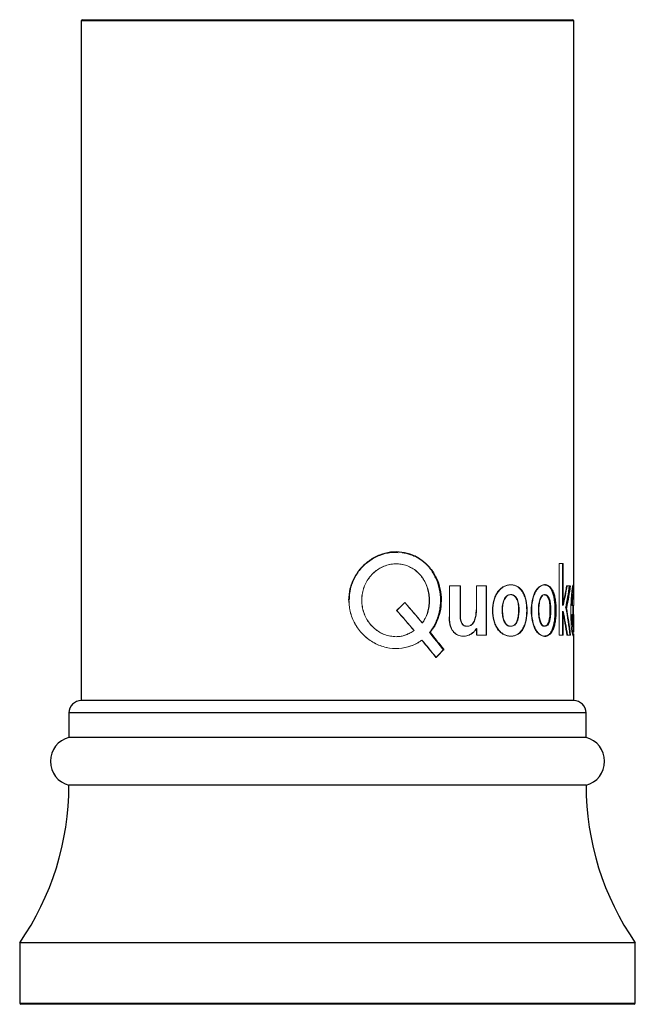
# Paper-space layout 'Notes Area' of a CAD drawing. Header units: millimetres. Extents: x -25 to 86, y 0 to 365.
# Tile 1 of 13: x -25 to 25, y 0 to 80. Entities that reach past the tile are written whole.
import ezdxf

# ---------------------------------------------------------------- set-up
doc = ezdxf.new("R2010")
doc.units = ezdxf.units.MM

psp = doc.layouts.new('Notes Area')

# ---------------------------------------------------------------- linework, layer by layer
at = {"color": 7, "linetype": 'Continuous', "lineweight": 25}
for p, q in [((-19.9, 80), (-20, 79.9)), ((-19.9, 80), (19.9, 80)), ((20, 79.9), (19.9, 80)), ((-20, 79.9), (-20, 24.679)), ((20, 79.9), (-20, 79.9)), ((20, 33.692), (20, 79.9)), ((19.95, 33.297), (19.95, 33.692)), ((19.95, 31.678), (19.95, 32.393)), ((20, 30.918), (20, 31.678)), ((19.95, 30.094), (19.95, 30.742)), ((8.326, 30.213), (8.305, 30.213)), ((20, 24.679), (20, 30.094)), ((20, 24.679), (-20, 24.679)), ((-21, 23.679), (-21, 21.679)), ((21, 21.679), (21, 23.679)), ((21, 21.679), (-21, 21.679)), ((21, 17.806), (-21, 17.806)), ((-25, 5), (-25, 0.1)), ((25, 5), (-25, 5)), ((25, 0.1), (25, 5)), ((24.9, 0), (-24.9, 0))]:
    psp.add_line(p, q, dxfattribs=at)
at = {"color": 144, "linetype": 'Continuous', "lineweight": 18}
for p, q in [((19.143, 35.827), (18.816, 35.827)), ((18.816, 30), (18.816, 35.827)), ((19.095, 35.827), (19.095, 32.401)), ((19.143, 35.827), (19.143, 32.401)), ((9.9, 31.476), (9.9, 34.001)), ((10.791, 34.001), (9.9, 34.001)), ((10.764, 34.001), (10.764, 31.865)), ((10.791, 34.001), (10.791, 31.865)), ((12.096, 32.043), (12.096, 34.001)), ((12.909, 34.001), (12.096, 34.001)), ((12.877, 34.001), (12.877, 30)), ((12.909, 34.001), (12.909, 30)), ((17.664, 34.094), (17.62, 34.094)), ((19.714, 34.001), (19.421, 34.001)), ((19.955, 33.311), (19.955, 34.001)), ((1.742, 32.829), (1.738, 32.829)), ((17.664, 33.286), (17.62, 33.286)), ((19.1, 32.401), (19.095, 32.401)), ((19.148, 32.401), (19.143, 32.401)), ((19.407, 32.214), (19.359, 32.214)), ((19.997, 32.393), (19.838, 32.393)), ((19.955, 31.678), (19.955, 32.393)), ((19.095, 31.942), (19.095, 30)), ((19.1, 31.942), (19.095, 31.942)), ((19.148, 31.942), (19.143, 31.942)), ((19.143, 31.942), (19.143, 30)), ((20, 31.678), (19.838, 31.678)), ((12.109, 30), (12.097, 30.544)), ((12.14, 30), (12.127, 30.544)), ((17.664, 30.715), (17.62, 30.715)), ((19.955, 30), (19.955, 30.723)), ((19.997, 31.072), (19.997, 30.225)), ((12.909, 30), (12.14, 30)), ((17.664, 29.907), (17.62, 29.907)), ((19.143, 30), (18.816, 30)), ((19.744, 30), (19.442, 30)), ((9.45, 28.814), (9.427, 28.814))]:
    psp.add_line(p, q, dxfattribs=at)
at = {"color": 8, "linetype": 'Continuous', "lineweight": 25}
for p, q in [((21, 23.679), (-21, 23.679)), ((-25, 0.1), (25, 0.1))]:
    psp.add_line(p, q, dxfattribs=at)
at = {"color": 144, "linetype": 'Continuous', "lineweight": 18, "flags": 128}
psp.add_lwpolyline([(19.997, 30.094), (19.997, 29.976), (19.974, 29.906), (19.925, 29.994), (19.858, 30.297), (19.825, 30.539), (19.797, 30.835), (19.764, 31.513), (19.76, 32.227), (19.782, 32.926), (19.832, 33.541), (19.865, 33.78), (19.899, 33.953), (19.957, 34.093), (19.991, 34.013), (19.998, 33.875), (20, 33.674), (19.998, 33.405), (19.996, 33.095), (19.99, 31.678), (19.99, 31.678)], dxfattribs=at)
at = {"color": 7, "linetype": 'Continuous', "lineweight": 25}
for centre, radius, start, end in [((-20, 23.679), 1, 90, 180), ((20, 23.679), 1, 0, 90), ((-20.5, 19.743), 2, 104.47751, 255.52249), ((20.5, 19.743), 2, 284.47751, 75.52249), ((-43.5, 17.806), 22.5, 325.30787, 0), ((43.5, 17.806), 22.5, 180, 214.69213), ((-24.9, 0.1), 0.1, 180, 270), ((24.9, 0.1), 0.1, 270, 0)]:
    psp.add_arc(centre, radius, start, end, dxfattribs=at)
for points, knots in [([(8.305, 30.213), (8.366, 30.295), (8.411, 30.357), (8.441, 30.399), (8.443, 30.402), (8.446, 30.407), (8.448, 30.409), (8.452, 30.415), (8.455, 30.419), (8.464, 30.432), (8.47, 30.44), (8.488, 30.465), (8.499, 30.481), (8.531, 30.528), (8.551, 30.558), (8.572, 30.59), (8.575, 30.595), (8.58, 30.603), (8.583, 30.607), (8.591, 30.619), (8.596, 30.627), (8.611, 30.651), (8.621, 30.668), (8.651, 30.717), (8.67, 30.75), (8.727, 30.851), (8.762, 30.919), (8.811, 31.023), (8.827, 31.057), (8.857, 31.127), (8.872, 31.163), (8.916, 31.271), (8.944, 31.345), (8.982, 31.459), (8.994, 31.495), (9.018, 31.57), (9.029, 31.608), (9.061, 31.721), (9.08, 31.796), (9.114, 31.948), (9.129, 32.026), (9.155, 32.181), (9.166, 32.259), (9.192, 32.493), (9.201, 32.652), (9.202, 33.132), (9.17, 33.446), (9.038, 34.061), (8.939, 34.358), (8.676, 34.922), (8.516, 35.181), (8.134, 35.659), (7.92, 35.869), (7.44, 36.232), (7.18, 36.38), (6.626, 36.607), (6.337, 36.683), (5.736, 36.76), (5.434, 36.761), (4.825, 36.686), (4.527, 36.611), (3.949, 36.387), (3.675, 36.241), (3.159, 35.879), (2.927, 35.671), (2.613, 35.314), (2.517, 35.19), (2.34, 34.931), (2.258, 34.795), (2.111, 34.513), (2.046, 34.37), (1.983, 34.204), (1.975, 34.184), (1.962, 34.146), (1.955, 34.127), (1.935, 34.07), (1.923, 34.032), (1.887, 33.919), (1.867, 33.844), (1.844, 33.751), (1.841, 33.734), (1.833, 33.698), (1.829, 33.679), (1.818, 33.623), (1.811, 33.585), (1.792, 33.469), (1.781, 33.388), (1.772, 33.3), (1.772, 33.299), (1.771, 33.296), (1.771, 33.294), (1.771, 33.289), (1.77, 33.286), (1.769, 33.276), (1.769, 33.268), (1.767, 33.246), (1.765, 33.231), (1.761, 33.181), (1.758, 33.145), (1.75, 33.027), (1.744, 32.935), (1.738, 32.829)], [0, 0, 0, 0, 0.015625, 0.015625, 0.016113, 0.016113, 0.016602, 0.016602, 0.017578, 0.017578, 0.019531, 0.019531, 0.023438, 0.023438, 0.03125, 0.03125, 0.032227, 0.032227, 0.033203, 0.033203, 0.035156, 0.035156, 0.039062, 0.039062, 0.046875, 0.046875, 0.0625, 0.0625, 0.070312, 0.070312, 0.078125, 0.078125, 0.09375, 0.09375, 0.101562, 0.101562, 0.109375, 0.109375, 0.125, 0.125, 0.140625, 0.140625, 0.15625, 0.15625, 0.1875, 0.1875, 0.25, 0.25, 0.3125, 0.3125, 0.375, 0.375, 0.4375, 0.4375, 0.5, 0.5, 0.5625, 0.5625, 0.625, 0.625, 0.6875, 0.6875, 0.75, 0.75, 0.8125, 0.8125, 0.84375, 0.84375, 0.875, 0.875, 0.90625, 0.90625, 0.910156, 0.910156, 0.914062, 0.914062, 0.921875, 0.921875, 0.9375, 0.9375, 0.941406, 0.941406, 0.945312, 0.945312, 0.953125, 0.953125, 0.96875, 0.96875, 0.969238, 0.969238, 0.969727, 0.969727, 0.970703, 0.970703, 0.972656, 0.972656, 0.976562, 0.976562, 0.984375, 0.984375, 1, 1, 1, 1]), ([(1.742, 32.829), (1.763, 33.146), (1.805, 33.779), (2.16, 34.672), (2.696, 35.458), (3.405, 36.093), (4.236, 36.53), (5.038, 36.754), (5.541, 36.731), (5.74, 36.722)], [0, 0, 0, 0, 0.150348, 0.300524, 0.450708, 0.600895, 0.751071, 0.90124, 1, 1, 1, 1]), ([(6.051, 36.721), (6.111, 36.713), (6.231, 36.696), (6.408, 36.658), (6.582, 36.613), (6.753, 36.558), (7.005, 36.463), (7.328, 36.306), (7.704, 36.058), (8.047, 35.764), (8.454, 35.315), (8.861, 34.657), (9.161, 33.762), (9.258, 32.813), (9.171, 32.021), (9, 31.418), (8.826, 30.984), (8.637, 30.648), (8.462, 30.397), (8.371, 30.275), (8.326, 30.213)], [0, 0, 0, 0, 0.022335, 0.044574, 0.066771, 0.088979, 0.11125, 0.166796, 0.222442, 0.278018, 0.333634, 0.444622, 0.555608, 0.6666, 0.777586, 0.833185, 0.888781, 0.944366, 0.972182, 1, 1, 1, 1]), ([(17.62, 29.907), (17.663, 29.913), (17.695, 29.917), (17.717, 29.921), (17.718, 29.921), (17.72, 29.922), (17.721, 29.922), (17.725, 29.922), (17.727, 29.923), (17.733, 29.924), (17.737, 29.925), (17.75, 29.927), (17.758, 29.929), (17.781, 29.935), (17.796, 29.939), (17.811, 29.943), (17.814, 29.944), (17.818, 29.945), (17.82, 29.946), (17.826, 29.948), (17.83, 29.949), (17.842, 29.954), (17.849, 29.957), (17.873, 29.967), (17.888, 29.974), (17.932, 29.998), (17.96, 30.017), (17.994, 30.045), (18.001, 30.051), (18.015, 30.064), (18.022, 30.07), (18.042, 30.091), (18.056, 30.105), (18.095, 30.15), (18.121, 30.184), (18.17, 30.258), (18.194, 30.298), (18.238, 30.384), (18.258, 30.43), (18.317, 30.574), (18.351, 30.683), (18.388, 30.833), (18.394, 30.862), (18.407, 30.922), (18.414, 30.953), (18.431, 31.047), (18.442, 31.111), (18.453, 31.193), (18.455, 31.208), (18.459, 31.24), (18.461, 31.256), (18.467, 31.304), (18.471, 31.336), (18.48, 31.434), (18.486, 31.501), (18.499, 31.705), (18.503, 31.847), (18.502, 32.068), (18.501, 32.139), (18.497, 32.28), (18.493, 32.349), (18.48, 32.553), (18.467, 32.684), (18.447, 32.826), (18.445, 32.844), (18.44, 32.877), (18.437, 32.893), (18.429, 32.942), (18.424, 32.973), (18.406, 33.067), (18.393, 33.128), (18.35, 33.302), (18.317, 33.41), (18.258, 33.557), (18.237, 33.604), (18.193, 33.692), (18.17, 33.733), (18.133, 33.789), (18.12, 33.808), (18.095, 33.842), (18.082, 33.858), (18.042, 33.904), (18.015, 33.93), (17.984, 33.956), (17.981, 33.958), (17.975, 33.963), (17.971, 33.965), (17.962, 33.972), (17.955, 33.977), (17.935, 33.99), (17.92, 33.999), (17.876, 34.023), (17.844, 34.036), (17.808, 34.049), (17.807, 34.049), (17.803, 34.05), (17.802, 34.051), (17.796, 34.053), (17.793, 34.054), (17.782, 34.057), (17.774, 34.059), (17.751, 34.066), (17.734, 34.07), (17.715, 34.075), (17.715, 34.075), (17.714, 34.075), (17.713, 34.075), (17.711, 34.076), (17.709, 34.076), (17.705, 34.077), (17.702, 34.078), (17.692, 34.08), (17.684, 34.081), (17.66, 34.086), (17.641, 34.09), (17.62, 34.094)], [0, 0, 0, 0, 0.03125, 0.03125, 0.032227, 0.032227, 0.033203, 0.033203, 0.035156, 0.035156, 0.039062, 0.039062, 0.046875, 0.046875, 0.0625, 0.0625, 0.064453, 0.064453, 0.066406, 0.066406, 0.070312, 0.070312, 0.078125, 0.078125, 0.09375, 0.09375, 0.125, 0.125, 0.132812, 0.132812, 0.140625, 0.140625, 0.15625, 0.15625, 0.1875, 0.1875, 0.21875, 0.21875, 0.25, 0.25, 0.3125, 0.3125, 0.328125, 0.328125, 0.34375, 0.34375, 0.375, 0.375, 0.382812, 0.382812, 0.390625, 0.390625, 0.40625, 0.40625, 0.4375, 0.4375, 0.5, 0.5, 0.53125, 0.53125, 0.5625, 0.5625, 0.625, 0.625, 0.632812, 0.632812, 0.640625, 0.640625, 0.65625, 0.65625, 0.6875, 0.6875, 0.75, 0.75, 0.78125, 0.78125, 0.8125, 0.8125, 0.828125, 0.828125, 0.84375, 0.84375, 0.875, 0.875, 0.878906, 0.878906, 0.882812, 0.882812, 0.890625, 0.890625, 0.90625, 0.90625, 0.9375, 0.9375, 0.939453, 0.939453, 0.941406, 0.941406, 0.945312, 0.945312, 0.953125, 0.953125, 0.96875, 0.96875, 0.969727, 0.969727, 0.970703, 0.970703, 0.972656, 0.972656, 0.976562, 0.976562, 0.984375, 0.984375, 1, 1, 1, 1]), ([(17.664, 34.094), (17.696, 34.088), (17.761, 34.075), (17.886, 34.042), (18.036, 33.969), (18.196, 33.783), (18.328, 33.52), (18.431, 33.192), (18.524, 32.691), (18.565, 31.995), (18.526, 31.296), (18.432, 30.795), (18.329, 30.466), (18.195, 30.208), (18.036, 30.025), (17.886, 29.947), (17.761, 29.92), (17.696, 29.911), (17.664, 29.907)], [0, 0, 0, 0, 0.031539, 0.062926, 0.12507, 0.187613, 0.250534, 0.312456, 0.375448, 0.499963, 0.624747, 0.687519, 0.750121, 0.812582, 0.875167, 0.937424, 0.968653, 1, 1, 1, 1]), ([(17.62, 33.286), (17.635, 33.286), (17.665, 33.284), (17.708, 33.272), (17.749, 33.252), (17.788, 33.224), (17.844, 33.169), (17.912, 33.065), (18, 32.831), (18.05, 32.538), (18.07, 32.234), (18.07, 32), (18.063, 31.769), (18.047, 31.538), (18.019, 31.319), (17.975, 31.112), (17.913, 30.937), (17.831, 30.806), (17.732, 30.728), (17.658, 30.719), (17.62, 30.715)], [0, 0, 0, 0, 0.02649, 0.052054, 0.076894, 0.101232, 0.125302, 0.186817, 0.250292, 0.374818, 0.43741, 0.500055, 0.565191, 0.625358, 0.691088, 0.750488, 0.812529, 0.871889, 0.933013, 1, 1, 1, 1]), ([(17.664, 33.286), (17.703, 33.286), (17.739, 33.278), (17.79, 33.253), (17.807, 33.243), (17.831, 33.224), (17.839, 33.217), (17.854, 33.203), (17.861, 33.195), (17.899, 33.153), (17.927, 33.11), (17.965, 33.035), (17.977, 33.007), (17.994, 32.964), (17.999, 32.948), (18.007, 32.925), (18.01, 32.917), (18.015, 32.901), (18.018, 32.892), (18.038, 32.823), (18.054, 32.757), (18.073, 32.65), (18.079, 32.613), (18.09, 32.536), (18.094, 32.501), (18.101, 32.427), (18.104, 32.389), (18.108, 32.331), (18.109, 32.312), (18.111, 32.273), (18.112, 32.257), (18.114, 32.204), (18.114, 32.167), (18.115, 32.108), (18.115, 32.088), (18.115, 32.047), (18.115, 32.025), (18.113, 31.921), (18.111, 31.841), (18.105, 31.726), (18.102, 31.689), (18.098, 31.635), (18.097, 31.617), (18.095, 31.59), (18.094, 31.581), (18.093, 31.568), (18.092, 31.564), (18.092, 31.555), (18.091, 31.551), (18.083, 31.463), (18.072, 31.386), (18.054, 31.279), (18.048, 31.245), (18.037, 31.196), (18.033, 31.18), (18.027, 31.157), (18.025, 31.149), (18.022, 31.138), (18.022, 31.134), (18.019, 31.127), (18.019, 31.124), (17.943, 30.85), (17.828, 30.715), (17.664, 30.715)], [0, 0, 0, 0, 0.0625, 0.0625, 0.09375, 0.09375, 0.109375, 0.109375, 0.125, 0.125, 0.1875, 0.1875, 0.21875, 0.21875, 0.234375, 0.234375, 0.242188, 0.242188, 0.25, 0.25, 0.3125, 0.3125, 0.34375, 0.34375, 0.375, 0.375, 0.40625, 0.40625, 0.421875, 0.421875, 0.4375, 0.4375, 0.46875, 0.46875, 0.484375, 0.484375, 0.5, 0.5, 0.5625, 0.5625, 0.59375, 0.59375, 0.609375, 0.609375, 0.617188, 0.617188, 0.621094, 0.621094, 0.625, 0.625, 0.6875, 0.6875, 0.71875, 0.71875, 0.734375, 0.734375, 0.742188, 0.742188, 0.746094, 0.746094, 0.75, 0.75, 1, 1, 1, 1])]:
    psp.add_open_spline(points, degree=3, knots=knots, dxfattribs=at)
at = {"color": 144, "linetype": 'Continuous', "lineweight": 18}
for points, knots in [([(5.576, 29.87), (5.498, 29.876), (5.341, 29.889), (5.105, 29.917), (4.871, 29.961), (4.566, 30.056), (4.205, 30.235), (3.811, 30.518), (3.467, 30.866), (3.186, 31.268), (2.971, 31.711), (2.833, 32.183), (2.769, 32.672), (2.784, 33.165), (2.874, 33.65), (3.042, 34.113), (3.28, 34.543), (3.586, 34.926), (3.948, 35.253), (4.36, 35.51), (4.806, 35.69), (5.274, 35.786), (5.748, 35.797), (6.213, 35.725), (6.656, 35.568), (7.061, 35.331), (7.42, 35.023), (7.722, 34.654), (7.963, 34.236), (8.135, 33.783), (8.238, 33.303), (8.27, 32.808), (8.238, 32.314), (8.136, 31.834), (7.993, 31.457), (7.83, 31.182), (7.74, 31.051), (7.694, 30.985)], [0, 0, 0, 0, 0.015645, 0.031288, 0.046926, 0.062559, 0.093796, 0.125045, 0.156183, 0.18754, 0.218745, 0.25004, 0.28126, 0.312546, 0.343871, 0.375047, 0.406385, 0.437544, 0.468904, 0.500032, 0.531229, 0.562516, 0.593761, 0.625004, 0.656184, 0.687488, 0.718625, 0.74998, 0.781154, 0.812477, 0.843325, 0.874981, 0.906923, 0.937488, 0.968719, 0.984354, 1, 1, 1, 1]), ([(5.59, 29.87), (5.512, 29.876), (5.355, 29.889), (5.119, 29.916), (4.884, 29.961), (4.579, 30.056), (4.217, 30.234), (3.822, 30.517), (3.477, 30.864), (3.195, 31.266), (2.979, 31.71), (2.84, 32.182), (2.776, 32.672), (2.791, 33.165), (2.881, 33.65), (3.05, 34.114), (3.289, 34.543), (3.596, 34.927), (3.959, 35.253), (4.371, 35.51), (4.818, 35.69), (5.287, 35.786), (5.761, 35.797), (6.227, 35.725), (6.67, 35.569), (7.076, 35.332), (7.436, 35.025), (7.739, 34.656), (7.981, 34.238), (8.155, 33.785), (8.259, 33.305), (8.29, 32.809), (8.259, 32.315), (8.157, 31.835), (8.014, 31.457), (7.85, 31.182), (7.759, 31.051), (7.713, 30.985)], [0, 0, 0, 0, 0.015645, 0.031288, 0.046927, 0.062559, 0.093796, 0.125045, 0.156191, 0.18754, 0.21875, 0.250041, 0.28126, 0.312545, 0.343867, 0.375046, 0.406377, 0.437543, 0.468895, 0.500032, 0.531225, 0.562516, 0.593762, 0.625005, 0.656192, 0.687489, 0.718634, 0.749981, 0.78116, 0.812478, 0.84333, 0.874982, 0.906924, 0.937489, 0.968719, 0.984354, 1, 1, 1, 1]), ([(14.868, 29.907), (14.822, 29.911), (14.73, 29.92), (14.544, 29.947), (14.311, 30.025), (14.048, 30.21), (13.813, 30.469), (13.624, 30.797), (13.445, 31.298), (13.367, 31.995), (13.45, 32.69), (13.626, 33.19), (13.815, 33.518), (14.046, 33.781), (14.31, 33.968), (14.543, 34.042), (14.729, 34.075), (14.822, 34.088), (14.868, 34.094)], [0, 0, 0, 0, 0.0313094, 0.0624993, 0.1246848, 0.1872226, 0.2496637, 0.3122836, 0.3751022, 0.5000354, 0.6247003, 0.6877372, 0.7496768, 0.8125846, 0.8750804, 0.9371486, 0.9684976, 1, 1, 1, 1]), ([(14.905, 29.907), (14.859, 29.911), (14.767, 29.92), (14.58, 29.947), (14.347, 30.025), (14.083, 30.21), (13.847, 30.469), (13.659, 30.797), (13.479, 31.298), (13.401, 31.995), (13.483, 32.69), (13.661, 33.19), (13.85, 33.518), (14.082, 33.781), (14.346, 33.968), (14.58, 34.042), (14.766, 34.075), (14.859, 34.088), (14.905, 34.094)], [0, 0, 0, 0, 0.031348, 0.062577, 0.124832, 0.187418, 0.249877, 0.31248, 0.37525, 0.500036, 0.624555, 0.687541, 0.749466, 0.81239, 0.874934, 0.937072, 0.968459, 1, 1, 1, 1]), ([(14.868, 34.094), (14.914, 34.088), (15.006, 34.075), (15.186, 34.042), (15.404, 33.969), (15.64, 33.783), (15.839, 33.52), (15.996, 33.192), (16.139, 32.691), (16.204, 31.995), (16.143, 31.296), (15.997, 30.795), (15.841, 30.467), (15.639, 30.209), (15.403, 30.025), (15.185, 29.947), (15.006, 29.92), (14.914, 29.911), (14.868, 29.907)], [0, 0, 0, 0, 0.0315006, 0.0628497, 0.1249233, 0.187418, 0.2503227, 0.3122639, 0.3753019, 0.4999643, 0.6248959, 0.6877155, 0.7503349, 0.8127771, 0.8753134, 0.9375009, 0.9686915, 1, 1, 1, 1]), ([(14.905, 34.094), (14.951, 34.088), (15.044, 34.075), (15.224, 34.042), (15.443, 33.969), (15.679, 33.783), (15.878, 33.52), (16.036, 33.192), (16.18, 32.691), (16.245, 31.995), (16.183, 31.296), (16.038, 30.795), (15.88, 30.466), (15.678, 30.209), (15.442, 30.025), (15.223, 29.947), (15.043, 29.92), (14.951, 29.911), (14.905, 29.907)], [0, 0, 0, 0, 0.031539, 0.062927, 0.12507, 0.187613, 0.250534, 0.312455, 0.375448, 0.499963, 0.624747, 0.687519, 0.750121, 0.812582, 0.875167, 0.937424, 0.968653, 1, 1, 1, 1]), ([(17.62, 29.907), (17.587, 29.911), (17.522, 29.92), (17.39, 29.947), (17.222, 30.025), (17.03, 30.21), (16.857, 30.469), (16.717, 30.797), (16.582, 31.298), (16.524, 31.995), (16.586, 32.69), (16.718, 33.19), (16.859, 33.518), (17.029, 33.781), (17.222, 33.968), (17.39, 34.042), (17.522, 34.075), (17.587, 34.088), (17.62, 34.094)], [0, 0, 0, 0, 0.031309, 0.062499, 0.124685, 0.187223, 0.249664, 0.312284, 0.375102, 0.500035, 0.6247, 0.687738, 0.749677, 0.812585, 0.87508, 0.937149, 0.968498, 1, 1, 1, 1]), ([(17.664, 29.907), (17.631, 29.911), (17.566, 29.92), (17.433, 29.947), (17.265, 30.025), (17.073, 30.21), (16.899, 30.469), (16.759, 30.797), (16.624, 31.298), (16.565, 31.995), (16.627, 32.69), (16.76, 33.19), (16.901, 33.518), (17.072, 33.781), (17.265, 33.968), (17.433, 34.042), (17.566, 34.075), (17.631, 34.088), (17.664, 34.094)], [0, 0, 0, 0, 0.031348, 0.062577, 0.124832, 0.187418, 0.249877, 0.31248, 0.37525, 0.500036, 0.624555, 0.687542, 0.749466, 0.81239, 0.874934, 0.937071, 0.968459, 1, 1, 1, 1]), ([(19.924, 34.053), (19.93, 34.046), (19.943, 34.032), (19.949, 33.897), (19.95, 33.757), (19.95, 33.692)], [0, 0, 0, 0, 0.342621, 0.696728, 1, 1, 1, 1]), ([(7.654, 29.588), (7.584, 29.542), (7.446, 29.448), (7.16, 29.273), (6.624, 29.036), (5.793, 28.866), (4.763, 28.95), (3.779, 29.318), (2.922, 29.945), (2.365, 30.642), (2.044, 31.273), (1.894, 31.691), (1.814, 32.036), (1.776, 32.299), (1.753, 32.564), (1.743, 32.741), (1.738, 32.829)], [0, 0, 0, 0, 0.031307, 0.062553, 0.125058, 0.249707, 0.374499, 0.499391, 0.624273, 0.749231, 0.811902, 0.874666, 0.905976, 0.937244, 0.968585, 1, 1, 1, 1]), ([(7.673, 29.588), (7.603, 29.542), (7.464, 29.448), (7.178, 29.273), (6.641, 29.036), (5.807, 28.866), (4.775, 28.95), (3.789, 29.318), (2.929, 29.944), (2.371, 30.642), (2.05, 31.273), (1.899, 31.691), (1.818, 32.036), (1.78, 32.299), (1.757, 32.564), (1.747, 32.741), (1.742, 32.829)], [0, 0, 0, 0, 0.031316, 0.062575, 0.125117, 0.249877, 0.374789, 0.499767, 0.624665, 0.749555, 0.812164, 0.87485, 0.906116, 0.937339, 0.968632, 1, 1, 1, 1]), ([(14.868, 30.715), (14.843, 30.716), (14.794, 30.718), (14.723, 30.733), (14.655, 30.758), (14.592, 30.794), (14.533, 30.839), (14.478, 30.895), (14.427, 30.961), (14.381, 31.037), (14.324, 31.152), (14.266, 31.322), (14.221, 31.54), (14.193, 31.77), (14.182, 32.001), (14.183, 32.234), (14.216, 32.537), (14.299, 32.827), (14.437, 33.061), (14.566, 33.192), (14.713, 33.273), (14.815, 33.282), (14.868, 33.286)], [0, 0, 0, 0, 0.030597, 0.059686, 0.087567, 0.114581, 0.141102, 0.167524, 0.194248, 0.22166, 0.250117, 0.309535, 0.375267, 0.435476, 0.500553, 0.564185, 0.626038, 0.750394, 0.81396, 0.875254, 0.935917, 1, 1, 1, 1]), ([(14.905, 30.715), (14.88, 30.716), (14.831, 30.718), (14.76, 30.733), (14.692, 30.758), (14.628, 30.794), (14.569, 30.839), (14.514, 30.895), (14.463, 30.961), (14.417, 31.037), (14.36, 31.152), (14.302, 31.322), (14.257, 31.54), (14.229, 31.77), (14.217, 32.001), (14.219, 32.234), (14.252, 32.537), (14.335, 32.827), (14.473, 33.061), (14.603, 33.192), (14.75, 33.273), (14.853, 33.282), (14.905, 33.286)], [0, 0, 0, 0, 0.030642, 0.059773, 0.087691, 0.114736, 0.141282, 0.167722, 0.194455, 0.221869, 0.25032, 0.309707, 0.375387, 0.435538, 0.500549, 0.564116, 0.62591, 0.750186, 0.813755, 0.875089, 0.935824, 1, 1, 1, 1]), ([(14.868, 33.286), (14.89, 33.286), (14.932, 33.284), (14.994, 33.272), (15.053, 33.252), (15.109, 33.224), (15.19, 33.169), (15.289, 33.065), (15.418, 32.831), (15.492, 32.538), (15.52, 32.234), (15.521, 32), (15.511, 31.769), (15.487, 31.538), (15.445, 31.319), (15.38, 31.112), (15.291, 30.937), (15.171, 30.806), (15.027, 30.728), (14.923, 30.719), (14.868, 30.715)], [0, 0, 0, 0, 0.026492, 0.052057, 0.076897, 0.101234, 0.125302, 0.186818, 0.250292, 0.374818, 0.43741, 0.500056, 0.565191, 0.625358, 0.691088, 0.750488, 0.81253, 0.871889, 0.933014, 1, 1, 1, 1]), ([(14.905, 33.286), (14.927, 33.286), (14.969, 33.284), (15.032, 33.272), (15.091, 33.252), (15.147, 33.224), (15.227, 33.169), (15.327, 33.066), (15.456, 32.832), (15.531, 32.538), (15.559, 32.234), (15.56, 32), (15.55, 31.769), (15.525, 31.537), (15.484, 31.318), (15.419, 31.111), (15.329, 30.937), (15.209, 30.806), (15.065, 30.728), (14.96, 30.719), (14.905, 30.715)], [0, 0, 0, 0, 0.026496, 0.052064, 0.076906, 0.101241, 0.125301, 0.186843, 0.250291, 0.374812, 0.437404, 0.50005, 0.565186, 0.625352, 0.691074, 0.750482, 0.812461, 0.871811, 0.932966, 1, 1, 1, 1]), ([(17.62, 30.715), (17.602, 30.716), (17.568, 30.718), (17.517, 30.733), (17.469, 30.758), (17.424, 30.794), (17.382, 30.839), (17.342, 30.895), (17.306, 30.961), (17.272, 31.037), (17.232, 31.152), (17.189, 31.322), (17.156, 31.54), (17.136, 31.77), (17.128, 32.001), (17.129, 32.234), (17.153, 32.537), (17.213, 32.827), (17.313, 33.061), (17.406, 33.192), (17.51, 33.273), (17.583, 33.282), (17.62, 33.286)], [0, 0, 0, 0, 0.030596, 0.059684, 0.087565, 0.114579, 0.1411, 0.167524, 0.194248, 0.22166, 0.250117, 0.309536, 0.375268, 0.435478, 0.500553, 0.564185, 0.626038, 0.750394, 0.813959, 0.875254, 0.935918, 1, 1, 1, 1]), ([(17.664, 30.715), (17.646, 30.716), (17.612, 30.718), (17.561, 30.733), (17.513, 30.758), (17.468, 30.794), (17.425, 30.839), (17.386, 30.895), (17.349, 30.961), (17.316, 31.037), (17.275, 31.152), (17.233, 31.322), (17.199, 31.54), (17.179, 31.77), (17.171, 32.001), (17.172, 32.234), (17.196, 32.537), (17.256, 32.827), (17.356, 33.061), (17.449, 33.192), (17.554, 33.273), (17.627, 33.282), (17.664, 33.286)], [0, 0, 0, 0, 0.030641, 0.059771, 0.087689, 0.114734, 0.14128, 0.167721, 0.194455, 0.221869, 0.25032, 0.309709, 0.375387, 0.43554, 0.500549, 0.564116, 0.625909, 0.750186, 0.813754, 0.875089, 0.935825, 1, 1, 1, 1]), ([(19.838, 32.393), (19.84, 32.512), (19.844, 32.751), (19.859, 33.02), (19.875, 33.183), (19.893, 33.299), (19.914, 33.347), (19.928, 33.324), (19.933, 33.251), (19.934, 33.237)], [0, 0, 0, 0, 0.191836, 0.382961, 0.478742, 0.574627, 0.765464, 0.956159, 1, 1, 1, 1]), ([(19.888, 32.393), (19.888, 32.435), (19.889, 32.516), (19.892, 32.634), (19.896, 32.769), (19.903, 32.914), (19.913, 33.062), (19.925, 33.183), (19.943, 33.299), (19.964, 33.351), (19.98, 33.312), (19.988, 33.197), (19.992, 33.073), (19.994, 32.92), (19.996, 32.754), (19.997, 32.575), (19.997, 32.455), (19.997, 32.393)], [0, 0, 0, 0, 0.043711, 0.08537, 0.125286, 0.189677, 0.25043, 0.312909, 0.375489, 0.500102, 0.624625, 0.687013, 0.749615, 0.809671, 0.874749, 0.934863, 1, 1, 1, 1]), ([(10.764, 31.865), (10.764, 31.795), (10.765, 31.656), (10.774, 31.441), (10.8, 31.234), (10.855, 31.034), (10.951, 30.862), (11.075, 30.767), (11.184, 30.729), (11.298, 30.711), (11.444, 30.717), (11.609, 30.774), (11.8, 30.925), (11.927, 31.16), (12.003, 31.421), (12.04, 31.623), (12.062, 31.833), (12.065, 31.973), (12.066, 32.043)], [0, 0, 0, 0, 0.062718, 0.125424, 0.19363, 0.25068, 0.314563, 0.375203, 0.40531, 0.437714, 0.500154, 0.563188, 0.624939, 0.749269, 0.809251, 0.874601, 0.936328, 1, 1, 1, 1]), ([(10.791, 31.865), (10.791, 31.795), (10.791, 31.656), (10.801, 31.441), (10.827, 31.234), (10.882, 31.034), (10.978, 30.862), (11.103, 30.767), (11.213, 30.729), (11.327, 30.711), (11.472, 30.717), (11.638, 30.774), (11.83, 30.925), (11.957, 31.16), (12.033, 31.42), (12.07, 31.623), (12.092, 31.833), (12.095, 31.973), (12.096, 32.043)], [0, 0, 0, 0, 0.062663, 0.125315, 0.193459, 0.250481, 0.314355, 0.375054, 0.405197, 0.437659, 0.500201, 0.563319, 0.625132, 0.749459, 0.809397, 0.874709, 0.936303, 1, 1, 1, 1]), ([(12.097, 30.544), (12.076, 30.512), (12.034, 30.45), (11.965, 30.364), (11.893, 30.285), (11.791, 30.187), (11.653, 30.082), (11.472, 29.987), (11.279, 29.927), (11.078, 29.902), (10.876, 29.91), (10.674, 29.952), (10.483, 30.034), (10.308, 30.163), (10.161, 30.332), (10.059, 30.512), (9.99, 30.684), (9.932, 30.883), (9.885, 31.149), (9.879, 31.364), (9.876, 31.476)], [0, 0, 0, 0, 0.032037, 0.063478, 0.094457, 0.12511, 0.187925, 0.25005, 0.312047, 0.374937, 0.439216, 0.499829, 0.563402, 0.62466, 0.685981, 0.749615, 0.790394, 0.83308, 0.912796, 1, 1, 1, 1]), ([(12.127, 30.544), (12.106, 30.512), (12.064, 30.45), (11.995, 30.364), (11.923, 30.285), (11.821, 30.187), (11.682, 30.082), (11.5, 29.987), (11.308, 29.927), (11.106, 29.902), (10.903, 29.91), (10.701, 29.952), (10.509, 30.034), (10.334, 30.163), (10.186, 30.332), (10.073, 30.532), (9.99, 30.753), (9.937, 30.982), (9.906, 31.226), (9.902, 31.391), (9.9, 31.476)], [0, 0, 0, 0, 0.0320271, 0.0634626, 0.0944388, 0.1250935, 0.1879263, 0.2500992, 0.312146, 0.3751059, 0.4394469, 0.500124, 0.5637398, 0.625024, 0.6863277, 0.7499243, 0.8090042, 0.8722482, 0.9338433, 1, 1, 1, 1]), ([(19.838, 31.678), (19.84, 31.55), (19.844, 31.293), (19.866, 30.959), (19.894, 30.744), (19.928, 30.628), (19.939, 30.706), (19.946, 30.758)], [0, 0, 0, 0, 0.169116, 0.337682, 0.506133, 0.674913, 1, 1, 1, 1]), ([(19.888, 31.678), (19.89, 31.55), (19.894, 31.293), (19.916, 30.959), (19.944, 30.743), (19.978, 30.634), (20, 30.69), (19.998, 30.86), (19.997, 30.918)], [0, 0, 0, 0, 0.142831, 0.285287, 0.427787, 0.570655, 0.855818, 1, 1, 1, 1]), ([(7.032, 30.364), (6.977, 30.329), (6.869, 30.26), (6.704, 30.169), (6.54, 30.089), (6.377, 30.022), (6.215, 29.966), (6.054, 29.923), (5.894, 29.893), (5.735, 29.873), (5.629, 29.871), (5.576, 29.87)], [0, 0, 0, 0, 0.125416, 0.246395, 0.363253, 0.47634, 0.586043, 0.692785, 0.797025, 0.899256, 1, 1, 1, 1]), ([(7.049, 30.364), (6.994, 30.329), (6.886, 30.26), (6.721, 30.169), (6.557, 30.089), (6.393, 30.022), (6.231, 29.966), (6.069, 29.923), (5.909, 29.893), (5.749, 29.873), (5.643, 29.871), (5.59, 29.87)], [0, 0, 0, 0, 0.125372, 0.246321, 0.363162, 0.476244, 0.585952, 0.692709, 0.79697, 0.899227, 1, 1, 1, 1]), ([(19.947, 30.094), (19.949, 30.045), (19.951, 29.974), (19.944, 29.965), (19.943, 29.962)], [0, 0, 0, 0, 0.693315, 1, 1, 1, 1])]:
    psp.add_open_spline(points, degree=3, knots=knots, dxfattribs=at)
for points in [[(19.1, 32.401), (19.219, 32.934), (19.326, 33.468), (19.421, 34.001)], [(19.148, 32.401), (19.267, 32.934), (19.375, 33.468), (19.47, 34.001)], [(6.278, 32.638), (6.057, 32.426), (5.834, 32.215), (5.61, 32.004)], [(5.61, 32.004), (6.089, 31.458), (6.564, 30.911), (7.032, 30.364)], [(6.294, 32.638), (6.072, 32.426), (5.848, 32.215), (5.624, 32.004)], [(5.624, 32.004), (6.105, 31.458), (6.58, 30.911), (7.049, 30.364)], [(7.694, 30.985), (7.229, 31.536), (6.757, 32.087), (6.278, 32.638)], [(7.713, 30.985), (7.247, 31.536), (6.773, 32.087), (6.294, 32.638)], [(19.359, 32.214), (19.494, 31.476), (19.606, 30.738), (19.695, 30)], [(19.407, 32.214), (19.543, 31.476), (19.655, 30.738), (19.744, 30)], [(19.442, 30), (19.342, 30.647), (19.228, 31.295), (19.1, 31.942)], [(19.491, 30), (19.391, 30.647), (19.276, 31.295), (19.148, 31.942)], [(8.804, 28.18), (8.426, 28.65), (8.043, 29.119), (7.654, 29.588)], [(8.826, 28.18), (8.447, 28.65), (8.063, 29.119), (7.673, 29.588)], [(9.427, 28.814), (9.221, 28.603), (9.014, 28.391), (8.804, 28.18)], [(9.45, 28.814), (9.244, 28.603), (9.036, 28.391), (8.826, 28.18)]]:
    psp.add_open_spline(points, degree=3, dxfattribs=at)
at = {"color": 7, "linetype": 'Continuous', "lineweight": 25}
for points in [[(19.359, 32.214), (19.479, 32.81), (19.581, 33.405), (19.664, 34.001)], [(19.714, 34.001), (19.63, 33.405), (19.528, 32.81), (19.407, 32.214)], [(9.427, 28.814), (9.059, 29.28), (8.685, 29.747), (8.305, 30.213)], [(8.326, 30.213), (8.707, 29.747), (9.082, 29.28), (9.45, 28.814)]]:
    psp.add_open_spline(points, degree=3, dxfattribs=at)

doc.saveas('drawing.dxf')
